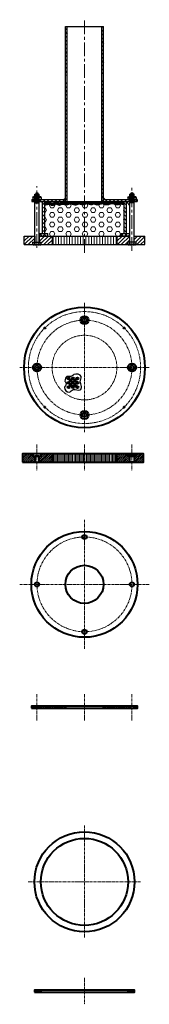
# Model space of a CAD drawing. Header units: millimetres. Extents: x 6234 to 6534, y -3423 to -1136.
import ezdxf

# ---------------------------------------------------------------- set-up
doc = ezdxf.new("R2010")
doc.units = ezdxf.units.MM
doc.linetypes.add('CENTERX2', pattern=[101.6, 63.5, -12.7, 12.7, -12.7])
doc.layers.add('1', color=3, linetype='Continuous')
doc.layers.add('ГП_Штриховки', color=7, linetype='Continuous')
for name, color, linetype, lineweight in [('ГТО_Выноски', 7, 'Continuous', 15), ('ГТО_Линия основная', 7, 'Continuous', 60), ('ГТО_Линия основная тонкая', 7, 'Continuous', 25), ('ГТО_Оси', 1, 'CENTERX2', 15), ('ГТО_Штриховка', 7, 'Continuous', 15)]:
    doc.layers.add(name, color=color, linetype=linetype, lineweight=lineweight)

msp = doc.modelspace()

# ---------------------------------------------------------------- hatches: boundary and pattern name
at = {"ltscale": 0.1}
for points in [[(6286.8, -1560.2), (6286.8, -1558.2), (6284.7, -1558.2, 0.492974)], [(6482.5, -1559.6), (6482.5, -1559.6), (6482.5, -1559.6, 0.203554), (6483, -1558.2), (6480.8, -1558.2), (6480.8, -1560.2, 0.262787)]]:
    msp.add_hatch(color=256, dxfattribs=at).paths.add_polyline_path(points)
at = {"layer": 'ГП_Штриховки', "transparency": 33554687}
h = msp.add_hatch(dxfattribs=at)
h.set_pattern_fill('ANSI31', scale=2, angle=90)
h.set_pattern_definition([(135, (1781.3744, -261.91), (-4.490128, -4.490128), [])])
h.paths.add_polyline_path([(6428.1, -1151.4), (6424.1, -1151.4), (6424.1, -1265.7), (6428.1, -1265.7)])
h.paths.add_polyline_path([(6343.6, -1151.5), (6339.5, -1151.5), (6339.5, -1265.7), (6343.6, -1265.7)])
h.paths.add_polyline_path([(6343.6, -1277.5), (6339.5, -1277.5), (6339.6, -1558.2), (6343.6, -1558.2)])
h.paths.add_polyline_path([(6428.1, -1277.5), (6424.1, -1277.5), (6424.1, -1558.2), (6428.1, -1558.2)])
at = {"layer": 'ГТО_Штриховка', "ltscale": 100}
h = msp.add_hatch(dxfattribs=at)
h.set_pattern_fill('ANSI31', color=0, scale=2, angle=90, style=0)
h.set_pattern_definition([(135, (1781.3744, -423.62), (-4.490128, -4.490128), [])])
h.paths.add_polyline_path([(6286.8, -1632.2), (6291.8, -1632.2), (6291.8, -1558.2), (6286.8, -1558.2)])
h.paths.add_polyline_path([(6278.8, -1553.2), (6278.8, -1558.2), (6339.6, -1558.3), (6339.6, -1553.3)])
h.paths.add_polyline_path([(6261.6, -1553.2), (6261.6, -1558.2), (6268.8, -1558.2), (6268.8, -1553.2)])
h.paths.add_polyline_path([(6488.8, -1558.2), (6488.8, -1553.2), (6428.1, -1553.2), (6428.1, -1558.2)])
h.paths.add_polyline_path([(6480.8, -1558.2), (6475.8, -1558.2), (6475.8, -1632.2), (6480.8, -1632.2)])
h.paths.add_polyline_path([(6498.8, -1553.2), (6498.8, -1558.2), (6506, -1558.2), (6506, -1553.2)])
at = {"layer": 'ГТО_Штриховка'}
h = msp.add_hatch(dxfattribs=at)
h.set_pattern_fill('HEX', color=256, scale=2)
edge = h.paths.add_edge_path()
edge.add_line((6383.8, -1638.2), (6383.8, -1563.6))
edge.add_spline(control_points=[(6383.8, -1563.6), (6382.8, -1564.1), (6379.7, -1565.2), (6375.2, -1563), (6368.4, -1562.3), (6362.2, -1566.9), (6355.3, -1563), (6348.1, -1562.1), (6342.7, -1564.9), (6337.3, -1564.7), (6332.4, -1562), (6325.6, -1567.9), (6317.8, -1560.1), (6310.7, -1567.9), (6303.8, -1563.6), (6297.4, -1563.4), (6293.5, -1565.4), (6291.8, -1566.3)], knot_values=[0, 0, 0, 0, 3.102491, 9.956982, 13.726276, 23.335382, 29.454568, 35.866085, 44.366485, 46.780194, 52.039429, 59.749659, 67.793425, 77.010282, 82.341668, 89.783531, 95.360107, 95.360107, 95.360107, 95.360107], degree=3, periodic=0)
edge.add_line((6291.8, -1566.3), (6291.8, -1632.2))
edge.add_line((6291.8, -1632.2), (6298.8, -1632.2))
edge.add_line((6298.8, -1632.2), (6298.8, -1638.2))
edge.add_line((6298.8, -1638.2), (6383.8, -1638.2))
edge = h.paths.add_edge_path()
edge.add_line((6383.8, -1638.2), (6468.8, -1638.2))
edge.add_line((6468.8, -1638.2), (6468.8, -1632.2))
edge.add_line((6468.8, -1632.2), (6475.8, -1632.2))
edge.add_line((6475.8, -1632.2), (6475.8, -1564.3))
edge.add_spline(control_points=[(6475.8, -1564.3), (6472.9, -1563.5), (6466.6, -1561.9), (6457, -1566.2), (6449.5, -1560.7), (6444.9, -1562), (6443.3, -1562.4)], knot_values=[0, 0, 0, 0, 8.804411, 19.443493, 28.274056, 33.178187, 33.178187, 33.178187, 33.178187], degree=3, periodic=0)
edge.add_spline(control_points=[(6443.3, -1562.4), (6440.5, -1563.6), (6434.7, -1566.1), (6424.8, -1559.6), (6414.4, -1567.7), (6405.6, -1561), (6397.8, -1566.2), (6390.6, -1560.3), (6385.2, -1563), (6383.8, -1563.6)], knot_values=[95.360107, 95.360107, 95.360107, 95.360107, 103.980507, 113.250049, 126.232023, 136.05874, 139.433657, 152.025472, 156.508168, 156.508168, 156.508168, 156.508168], degree=3, periodic=0)
edge.add_line((6383.8, -1563.6), (6383.8, -1638.2))
h = msp.add_hatch(dxfattribs=at)
h.set_pattern_fill('ANSI31', color=256, scale=2)
h.paths.add_polyline_path([(6268.8, -1638.2), (6243.9, -1638.2), (6243.9, -1658.2), (6266.1, -1658.2, -0.414214), (6264.1, -1656.2), (6264.1, -1652.2), (6268.8, -1652.2)])
h.paths.add_polyline_path([(6308.8, -1638.2), (6278.8, -1638.2), (6278.8, -1652.2), (6283.6, -1652.2), (6283.6, -1656.2, -0.414214), (6281.6, -1658.2), (6308.9, -1658.2)])
h.paths.add_polyline_path([(6488.8, -1638.2), (6458.8, -1638.2), (6458.9, -1658.2), (6486.1, -1658.2, -0.414214), (6484.1, -1656.2), (6484.1, -1652.2), (6488.8, -1652.2)])
h.paths.add_polyline_path([(6523.8, -1638.2), (6498.8, -1638.2), (6498.8, -1652.2), (6503.6, -1652.2), (6503.6, -1656.2, -0.414214), (6501.6, -1658.2), (6523.8, -1658.2)])
at = {"layer": 'ГТО_Штриховка', "ltscale": 0.3}
h = msp.add_hatch(dxfattribs=at)
h.set_pattern_fill('ANSI37', color=256, scale=2, angle=90, style=0)
h.set_pattern_definition([(135, (6565.0936, -1208.139), (-4.49013, -4.49013), []), (225, (6565.0936, -1208.139), (4.49013, -4.49013), [])])
h.paths.add_polyline_path([(6278.8, -1632.2), (6278.8, -1638.2), (6298.8, -1638.2), (6298.8, -1632.2)])
h.paths.add_polyline_path([(6488.8, -1638.2), (6488.8, -1632.2), (6468.8, -1632.2), (6468.8, -1638.2)])
at = {"layer": 'ГТО_Штриховка'}
h = msp.add_hatch(dxfattribs=at)
h.set_pattern_fill('LINE', color=256, scale=2, angle=90, style=0)
h.set_pattern_definition([(90, (6565.0936, -1208.139), (-6.35, 4e-16), [])])
h.paths.add_polyline_path([(6308.8, -1638.2), (6308.8, -1658.2), (6383.8, -1658.2), (6383.8, -1638.2)])
h.paths.add_polyline_path([(6383.8, -1638.2), (6383.8, -1658.2), (6458.8, -1658.2), (6458.8, -1638.2)])
h = msp.add_hatch(dxfattribs=at)
h.set_pattern_fill('ANSI31', color=0)
h.paths.add_polyline_path([(6488.8, -2149.2), (6484.3, -2149.2), (6484.3, -2143.7), (6458.8, -2143.7), (6458.8, -2163.7), (6488.8, -2163.7)])
h.paths.add_polyline_path([(6520.6, -2143.7), (6503.3, -2143.7), (6503.3, -2149.2), (6498.8, -2149.2), (6498.8, -2163.7), (6520.6, -2163.7)])
h.paths.add_polyline_path([(6268.8, -2149.2), (6264.3, -2149.2), (6264.3, -2143.7), (6240.6, -2143.7), (6240.6, -2163.7), (6268.8, -2163.7)])
h.paths.add_polyline_path([(6308.8, -2143.7), (6283.3, -2143.7), (6283.3, -2149.2), (6278.8, -2149.2), (6278.8, -2163.7), (6308.8, -2163.7)])
h = msp.add_hatch(dxfattribs=at)
h.set_pattern_fill('ANSI31', color=0, angle=45)
h.paths.add_polyline_path([(6383.8, -2143.7), (6308.8, -2143.7), (6308.8, -2163.7), (6383.8, -2163.7)])
h.paths.add_polyline_path([(6458.8, -2143.7), (6383.8, -2143.7), (6383.8, -2163.7), (6458.8, -2163.7)])
h = msp.add_hatch(dxfattribs=at)
h.set_pattern_fill('ANSI31', color=0)
h.paths.add_polyline_path([(6268.8, -2730.1), (6260.8, -2730.1), (6260.8, -2735.1), (6268.8, -2735.1)])
h.paths.add_polyline_path([(6339.6, -2730.1), (6278.8, -2730.1), (6278.8, -2735.1), (6339.6, -2735.1)])
h.paths.add_polyline_path([(6488.8, -2735.1), (6488.8, -2730.1), (6428.1, -2730.1), (6428.1, -2735.1)])
h.paths.add_polyline_path([(6498.8, -2730.1), (6498.8, -2735.1), (6506.8, -2735.1), (6506.8, -2730.1)])
h = msp.add_hatch(dxfattribs=at)
h.set_pattern_fill('ANSI31', color=0)
h.paths.add_polyline_path([(6282.8, -3389.5), (6267.8, -3389.5), (6267.8, -3394.5), (6282.8, -3394.5)])
h.paths.add_polyline_path([(6499.8, -3389.5), (6484.8, -3389.5), (6484.8, -3394.5), (6499.8, -3394.5)])

# ---------------------------------------------------------------- linework, layer by layer
at = {"color": 0, "lineweight": 40, "ltscale": 0.3}
for points in [[(6240.6, -2163.7), (6520.6, -2163.7), (6520.6, -2143.7), (6240.6, -2143.7)], [(6264.3, -2149.2), (6283.3, -2149.2), (6283.3, -2143.7), (6264.3, -2143.7)], [(6268.8, -2163.7), (6278.8, -2163.7), (6278.8, -2149.2), (6268.8, -2149.2)], [(6308.8, -2163.7), (6458.8, -2163.7), (6458.8, -2143.7), (6308.8, -2143.7)], [(6503.3, -2149.2), (6484.3, -2149.2), (6484.3, -2143.7), (6503.3, -2143.7)], [(6498.8, -2163.7), (6488.8, -2163.7), (6488.8, -2149.2), (6498.8, -2149.2)]]:
    msp.add_lwpolyline(points, close=True, dxfattribs=at)
at = {"color": 0, "lineweight": 40}
for points in [[(6260.8, -2735.1), (6506.8, -2735.1), (6506.8, -2730.1), (6260.8, -2730.1)], [(6268.8, -2730.1), (6278.8, -2730.1), (6278.8, -2735.1), (6268.8, -2735.1)], [(6339.6, -2735.1), (6428.1, -2735.1), (6428.1, -2730.1), (6339.6, -2730.1)], [(6498.8, -2730.1), (6488.8, -2730.1), (6488.8, -2735.1), (6498.8, -2735.1)], [(6267.8, -3394.5), (6499.8, -3394.5), (6499.8, -3389.5), (6267.8, -3389.5)], [(6282.8, -3394.5), (6484.8, -3394.5), (6484.8, -3389.5), (6282.8, -3389.5)]]:
    msp.add_lwpolyline(points, close=True, dxfattribs=at)
for centre, radius in [((6383.8, -1943.7), 140), ((6383.8, -1833.7), 9.5), ((6383.8, -1833.7), 5), ((6291.9, -1851.8), 1.5), ((6475.8, -1851.8), 1.5), ((6273.8, -1943.7), 9.5), ((6273.8, -1943.7), 5), ((6493.8, -1943.7), 9.5), ((6493.8, -1943.7), 5), ((6347.3, -1969.1), 2.5), ((6347.3, -1979.1), 2.5), ((6347.3, -1989.1), 2.5), ((6352.3, -1974.1), 2.5), ((6352.3, -1984.1), 2.5), ((6357.3, -1969.1), 2.5), ((6357.3, -1979.1), 2.5), ((6357.3, -1989.1), 2.5), ((6362.3, -1974.1), 2.5), ((6362.3, -1984.1), 2.5), ((6367.3, -1969.1), 2.5), ((6367.3, -1979.1), 2.5), ((6367.3, -1989.1), 2.5), ((6291.9, -2035.6), 1.5), ((6475.8, -2035.6), 1.5), ((6383.8, -2053.7), 9.5), ((6383.8, -2053.7), 5), ((6383.8, -2447.2), 123), ((6383.8, -2337.2), 5), ((6383.8, -2447.2), 44.2), ((6273.8, -2447.2), 5), ((6493.8, -2447.2), 5), ((6383.8, -2557.2), 5), ((6383.8, -3138.2), 116), ((6383.8, -3138.2), 101)]:
    msp.add_circle(centre, radius, dxfattribs=at)
at = {"lineweight": 40, "ltscale": 0.3}
for centre, radius, start, end in [((6266.1, -1549.2), 2, 90, 180), ((6266.8, -1549.2), 2, 0, 90), ((6270.8, -1549.2), 2, 90, 180), ((6273.8, -1541.1), 2.78, 0, 180), ((6276.8, -1549.2), 2, 0, 90), ((6280.8, -1549.2), 2, 90, 180), ((6281.6, -1549.2), 2, 0, 90), ((6486.1, -1549.2), 2, 90, 180), ((6486.8, -1549.2), 2, 0, 90), ((6490.8, -1549.2), 2, 90, 180), ((6493.8, -1541.1), 2.78, 0, 180), ((6496.8, -1549.2), 2, 0, 90), ((6500.8, -1549.2), 2, 90, 180), ((6501.6, -1549.2), 2, 0, 90), ((6266.1, -1656.2), 2, 180, 270), ((6266.8, -1656.2), 2, 270, 0), ((6270.8, -1656.2), 2, 180, 270), ((6276.8, -1656.2), 2, 270, 0), ((6280.8, -1656.2), 2, 180, 270), ((6281.6, -1656.2), 2, 270, 0), ((6486.1, -1656.2), 2, 180, 270), ((6486.8, -1656.2), 2, 270, 0), ((6490.8, -1656.2), 2, 180, 270), ((6496.8, -1656.2), 2, 270, 0), ((6500.8, -1656.2), 2, 180, 270), ((6501.6, -1656.2), 2, 270, 0)]:
    msp.add_arc(centre, radius, start, end, dxfattribs=at)
for points in [[(6291.8, -1566.3), (6297, -1564.1), (6304.4, -1564.4), (6309.5, -1566.1), (6318.1, -1562.9), (6325.7, -1565.6), (6333.1, -1563.4), (6338.3, -1564.6), (6340.7, -1564.8), (6348.9, -1562.8), (6355.3, -1563.4), (6361.1, -1565.3), (6370.4, -1562.8), (6374.2, -1563.1), (6380.9, -1564.5), (6388.1, -1562.1), (6400.5, -1564), (6403.7, -1562.7), (6413.3, -1564.7), (6426, -1562.1), (6434.9, -1564.5), (6443.3, -1562.4)], [(6291.9, -1563.3), (6297, -1561), (6304.4, -1561.3), (6309.5, -1563), (6318.1, -1559.9), (6325.7, -1562.5), (6333.1, -1560.3), (6338.3, -1561.6), (6340.7, -1561.7), (6348.9, -1559.7), (6355.3, -1560.4), (6361.1, -1562.2), (6370.4, -1559.7), (6374.2, -1560), (6380.9, -1561.4), (6388.1, -1559.1), (6400.5, -1560.9), (6403.7, -1559.6), (6413.3, -1561.7), (6426, -1559.1), (6434.9, -1561.5), (6440.3, -1560.2)], [(6440.3, -1560.2), (6453.4, -1560.5), (6455.1, -1561.5), (6467.5, -1560.2), (6475.8, -1561.9)], [(6443.3, -1562.4), (6448.1, -1561.6), (6456.6, -1564.3), (6467.1, -1563), (6475.8, -1564.3)]]:
    msp.add_spline(points, degree=3, dxfattribs=at)
at = {"layer": '1', "color": 0, "ltscale": 0.3}
for p, q in [((6271.1, -1561.5), (6271.1, -1541.1)), ((6276.6, -1561.5), (6276.6, -1541.1)), ((6491.1, -1561.5), (6491.1, -1541.1)), ((6496.6, -1561.5), (6496.6, -1541.1))]:
    msp.add_line(p, q, dxfattribs=at)
at = {"layer": '1', "linetype": 'Continuous', "ltscale": 0.3}
for p, q in [((6488.8, -1553.9), (6488.1, -1553.2)), ((6479.3, -1632.2), (6480.8, -1630.8))]:
    msp.add_line(p, q, dxfattribs=at)
at = {"layer": '1', "ltscale": 0.3}
for centre, start, end in [((6286.5, -1558.4), 175.7609, 280.7293), ((6481.2, -1558.4), 259.2707, 4.2391)]:
    msp.add_arc(centre, 1.83, start, end, dxfattribs=at)
at = {"layer": 'ГТО_Выноски', "ltscale": 0.3}
msp.add_line((6482.5, -1559.6), (6488.2, -1567.7), dxfattribs=at)
at = {"layer": 'ГТО_Линия основная', "lineweight": 30}
for p, q in [((6339.6, -1558.2), (6339.6, -1151.5)), ((6343.6, -1558.2), (6343.6, -1151.5)), ((6424.1, -1558.2), (6424.1, -1151.4)), ((6428.1, -1558.2), (6428.1, -1151.4)), ((6261.6, -1553.2), (6268.8, -1553.2)), ((6264.1, -1553.2), (6283.6, -1553.2)), ((6268.8, -1541.1), (6278.8, -1541.1)), ((6271.8, -1547.2), (6275.8, -1547.2)), ((6278.8, -1553.2), (6339.6, -1553.3)), ((6428.1, -1553.2), (6488.8, -1553.2)), ((6503.6, -1553.2), (6484.1, -1553.2)), ((6498.8, -1541.1), (6488.8, -1541.1)), ((6495.8, -1547.2), (6491.8, -1547.2)), ((6506, -1553.2), (6498.8, -1553.2)), ((6498.8, -1553.2), (6506, -1553.2)), ((6261.6, -1558.2), (6268.8, -1558.2)), ((6268.8, -1561.5), (6278.8, -1561.5)), ((6278.8, -1558.2), (6488.8, -1558.2)), ((6498.8, -1561.5), (6488.8, -1561.5)), ((6506, -1558.2), (6498.8, -1558.2)), ((6498.8, -1558.2), (6506, -1558.2)), ((6243.9, -1658.2), (6243.9, -1638.2)), ((6268.8, -1638.2), (6268.8, -1652.2)), ((6278.8, -1632.2), (6298.8, -1632.2)), ((6278.8, -1638.2), (6278.8, -1652.2)), ((6468.8, -1632.2), (6488.8, -1632.2)), ((6523.8, -1658.2), (6523.8, -1638.2)), ((6264.1, -1652.2), (6283.6, -1652.2)), ((6271.8, -1658.2), (6275.8, -1658.2)), ((6503.6, -1652.2), (6484.1, -1652.2)), ((6495.8, -1658.2), (6491.8, -1658.2))]:
    msp.add_line(p, q, dxfattribs=at)
at = {"layer": 'ГТО_Линия основная', "lineweight": 30, "ltscale": 0.3}
for p, q in [((6261.6, -1553.2), (6261.6, -1558.2)), ((6264.1, -1549.2), (6264.1, -1553.2)), ((6266.1, -1547.2), (6266.8, -1547.2)), ((6266.8, -1547.2), (6270.8, -1547.2)), ((6268.8, -1547.2), (6268.8, -1541.1)), ((6268.8, -1656.2), (6268.8, -1549.2)), ((6270.8, -1547.2), (6271.8, -1547.2)), ((6276.8, -1547.2), (6275.8, -1547.2)), ((6280.8, -1547.2), (6276.8, -1547.2)), ((6278.8, -1547.2), (6278.8, -1541.1)), ((6278.8, -1656.2), (6278.8, -1549.2)), ((6281.6, -1547.2), (6280.8, -1547.2)), ((6283.6, -1549.2), (6283.6, -1553.2)), ((6484.1, -1549.2), (6484.1, -1553.2)), ((6486.1, -1547.2), (6486.8, -1547.2)), ((6486.8, -1547.2), (6490.8, -1547.2)), ((6488.8, -1547.2), (6488.8, -1541.1)), ((6488.8, -1658.2), (6488.8, -1548.7)), ((6490.8, -1547.2), (6491.8, -1547.2)), ((6496.8, -1547.2), (6495.8, -1547.2)), ((6500.8, -1547.2), (6496.8, -1547.2)), ((6498.8, -1547.2), (6498.8, -1541.1)), ((6498.8, -1658.2), (6498.8, -1548.7)), ((6501.6, -1547.2), (6500.8, -1547.2)), ((6503.6, -1549.2), (6503.6, -1553.2)), ((6506, -1553.2), (6506, -1558.2)), ((6506, -1553.2), (6506, -1558.2)), ((6286.8, -1632.2), (6286.8, -1558.2)), ((6291.8, -1632.2), (6291.8, -1558.2)), ((6475.8, -1632.2), (6475.8, -1558.2)), ((6480.8, -1632.2), (6480.8, -1558.2)), ((6243.8, -1638.2), (6268.8, -1638.2)), ((6278.8, -1638.2), (6488.8, -1638.2)), ((6298.8, -1638.2), (6298.8, -1632.2)), ((6308.8, -1638.2), (6308.9, -1658.2)), ((6458.8, -1638.2), (6458.9, -1658.2)), ((6468.8, -1638.2), (6468.8, -1632.2)), ((6498.8, -1638.2), (6523.8, -1638.2)), ((6243.9, -1658.2), (6523.8, -1658.2)), ((6264.1, -1656.2), (6264.1, -1652.2)), ((6266.1, -1658.2), (6266.8, -1658.2)), ((6270.8, -1658.2), (6271.8, -1658.2)), ((6276.8, -1658.2), (6275.8, -1658.2)), ((6280.8, -1658.2), (6276.8, -1658.2)), ((6281.6, -1658.2), (6280.8, -1658.2)), ((6283.6, -1656.2), (6283.6, -1652.2)), ((6484.1, -1656.2), (6484.1, -1652.2)), ((6486.1, -1658.2), (6486.8, -1658.2)), ((6486.8, -1658.2), (6490.8, -1658.2)), ((6490.8, -1658.2), (6491.8, -1658.2)), ((6496.8, -1658.2), (6495.8, -1658.2)), ((6500.8, -1658.2), (6496.8, -1658.2)), ((6501.6, -1658.2), (6500.8, -1658.2)), ((6503.6, -1656.2), (6503.6, -1652.2))]:
    msp.add_line(p, q, dxfattribs=at)
at = {"layer": 'ГТО_Линия основная тонкая', "color": 0}
msp.add_spline([(6338.6, -1975.4), (6342.9, -1964.5), (6354.7, -1963.8), (6359.1, -1960.1), (6376.4, -1964.8), (6373.9, -1976.5), (6376.7, -1987.5), (6373.9, -1995.7), (6357.9, -1994.4), (6348, -2001.1), (6337.5, -1989.7), (6341.5, -1982.4), (6338.6, -1975.4)], degree=3, dxfattribs=at)
at = {"layer": 'ГТО_Оси', "ltscale": 0.5}
for p, q in [((6383.8, -1677.5), (6383.8, -1135.8)), ((6273.8, -1665.5), (6273.8, -1522.1)), ((6493.8, -1672.4), (6493.8, -1523.8))]:
    msp.add_line(p, q, dxfattribs=at)
at = {"layer": 'ГТО_Оси', "color": 0, "ltscale": 0.1}
for p, q in [((6233.8, -1943.7), (6533.8, -1943.7)), ((6273.8, -2122), (6273.8, -2183.1)), ((6383.8, -2122), (6383.8, -2183.1)), ((6493.8, -2122), (6493.8, -2183.1)), ((6233.8, -2447.2), (6533.8, -2447.2)), ((6273.8, -2702), (6273.8, -2763.1)), ((6383.8, -2702), (6383.8, -2763.1)), ((6493.8, -2702), (6493.8, -2763.1)), ((6253, -3138.2), (6514.6, -3138.2)), ((6383.8, -3361.4), (6383.8, -3422.5))]:
    msp.add_line(p, q, dxfattribs=at)
for points in [[(6383.8, -1793.7), (6383.8, -2093.7)], [(6383.8, -2297.2), (6383.8, -2597.2)], [(6383.8, -3007.4), (6383.8, -3269)]]:
    msp.add_lwpolyline(points, dxfattribs=at)
for centre, radius in [((6383.8, -1943.7), 130), ((6383.8, -1943.7), 110), ((6383.8, -1943.7), 75), ((6383.8, -2447.2), 110)]:
    msp.add_circle(centre, radius, dxfattribs=at)
at = {"layer": 'ГТО_Штриховка', "lineweight": 30}
msp.add_line((6339.6, -1151.5), (6428.1, -1151.4), dxfattribs=at)
at = {"layer": 'ГТО_Штриховка'}
for p, q in [((6268.6, -1558.2), (6263.6, -1553.2)), ((6502.1, -1558.2), (6498.8, -1555))]:
    msp.add_line(p, q, dxfattribs=at)
at = {"layer": 'ГТО_Штриховка', "color": 0, "lineweight": 40, "ltscale": 0.3}
for centre, start, end in [((6339.3, -1553.1), 79.2707, 183.7473), ((6428.5, -1553.1), 356.2527, 100.7293)]:
    msp.add_arc(centre, 1.83, start, end, dxfattribs=at)

doc.saveas('drawing.dxf')
